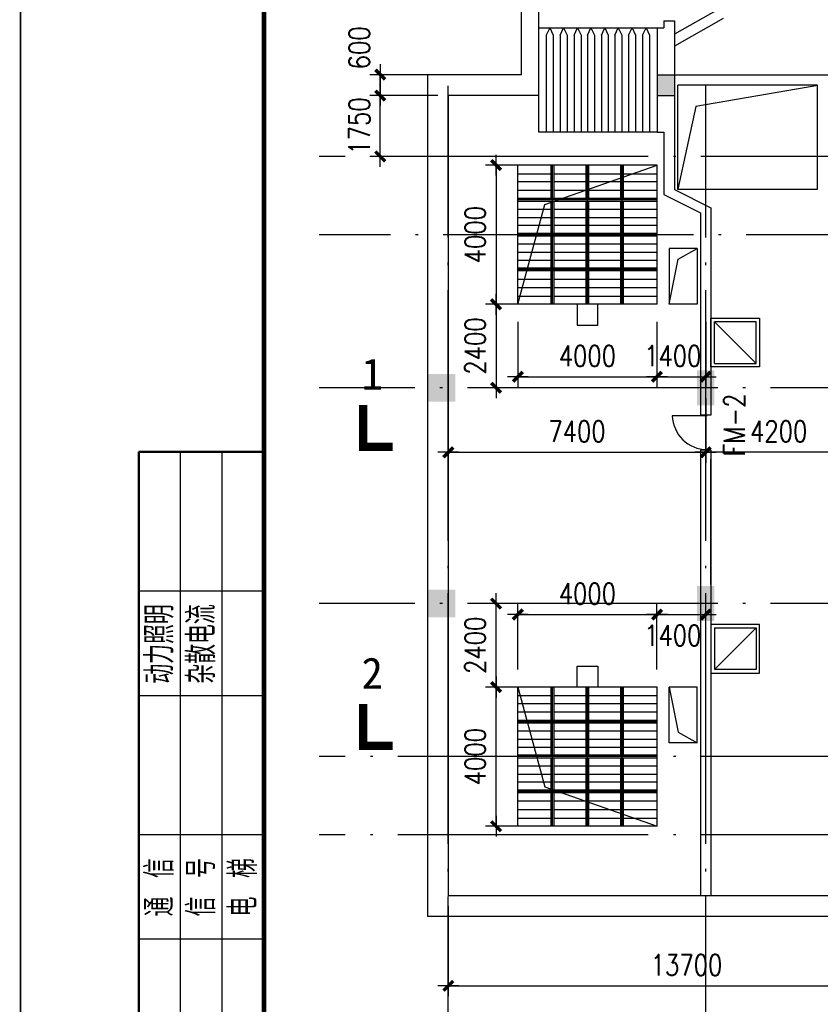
# Model space of a CAD drawing. Extents: x 1131864 to 1345864, y 57101 to 145101.
# Tile 2 of 15: x 1133839 to 1156859, y 93220 to 121520. Entities that reach past the tile are written whole.
import ezdxf

# ---------------------------------------------------------------- set-up
doc = ezdxf.new("R2010")
doc.units = 0
doc.header["$LTSCALE"] = 3000
doc.header["$MEASUREMENT"] = 0
doc.linetypes.add('DOTE', pattern=[2.42, 2, -0.2, 0.02, -0.2])
doc.layers.get('0').update_dxf_attribs({"linetype": 'CONTINUOUS'})
doc.layers.get('DEFPOINTS').update_dxf_attribs({"linetype": 'CONTINUOUS'})
for name, color, linetype in [('AXIS', 3, 'CONTINUOUS'), ('COLUMN', 7, 'CONTINUOUS'), ('DOTE', 12, 'CONTINUOUS'), ('PUB_DIM', 3, 'CONTINUOUS'), ('PUB_TEXT', 7, 'CONTINUOUS'), ('TK', 7, 'CONTINUOUS'), ('WALL', 130, 'CONTINUOUS'), ('WINDOW', 2, 'CONTINUOUS'), ('中线层', 8, 'CONTINUOUS'), ('地坪', 132, 'CONTINUOUS'), ('建筑孔洞', 6, 'CONTINUOUS'), ('标注', 1, 'CONTINUOUS'), ('设备', 5, 'CONTINUOUS'), ('设备轮廓线', 3, 'CONTINUOUS'), ('风管', 2, 'CONTINUOUS')]:
    doc.layers.add(name, color=color, linetype=linetype)
doc.styles.add('111', font='txt', dxfattribs={"width": 0.8})
doc.styles.add('_HZTXT', font='txt.shx', dxfattribs={"width": 0.8, "bigfont": 'hztxt.shx'})
doc.styles.add('DIM_FONT', font='SIMPLEX.shx', dxfattribs={"width": 0.8})
doc.styles.add('MT', font='txt.shx', dxfattribs={"width": 0.75, "bigfont": 'fs.shx'})
doc.dimstyles.new('DIMN300', dxfattribs={"dimscale": 3, "dimtxt": 300, "dimasz": 1, "dimexe": 250, "dimexo": 300, "dimgap": 150, "dimtad": 1, "dimdec": 0, "dimzin": 0, "dimdsep": 46, "dimtxsty": 'DIM_FONT', "dimblk": '_DIMX', "dimblk1": '_DIMX', "dimblk2": '_DIMX', "dimcen": 0.09, "dimclrt": 7, "dimadec": 0, "dimazin": 0, "dimtfac": 1, "dimtdec": 0, "dimtix": 1, "dimtmove": 2, "dimatfit": 3, "dimldrblk": '_DIMX', "dimfxl": 1, "dimtolj": 1, "dimtzin": 0, "dimarcsym": 0})

# ---------------------------------------------------------------- blocks, each defined once
blk = doc.blocks.new('_FZH')
blk.add_solid([(-0.5, -0.5), (0.5, -0.5), (-0.5, 0.5), (0.5, 0.5)])
blk = doc.blocks.new('_DIMX')
blk.add_line((-150, 0), (150, 0))
at = {"const_width": 50}
blk.add_lwpolyline([(-70, -70), (70, 70)], dxfattribs=at)
blk = doc.blocks.new('*D133')
at = {"color": 0, "linetype": 'ByBlock', "transparency": 16777216}
for p, q in [((1158808, 165616), (1157736, 165616)), ((1158036, 163218), (1158036, 165614)), ((1158808, 163216), (1157736, 163216))]:
    blk.add_line(p, q, dxfattribs=at)
at = {"layer": 'DEFPOINTS', "color": 0, "linetype": 'ByBlock', "transparency": 16777216}
for p in [(1158036, 165616), (1159108, 165616), (1159108, 163216)]:
    blk.add_point(p, dxfattribs=at)
at = {"color": 0, "linetype": 'ByBlock', "transparency": 16777216, "xscale": 2, "yscale": 2, "zscale": 2}
for p, rotation in [((1158036, 165616), 90), ((1158036, 163216), 270)]:
    blk.add_blockref('_DIMX', p, dxfattribs=dict(at, rotation=rotation))
at = {"color": 7, "linetype": 'ByBlock', "transparency": 16777216, "insert": (1157436, 164416), "char_height": 600, "attachment_point": 5, "rotation": 90, "style": 'DIM_FONT'}
blk.add_mtext('\\A1;2400', dxfattribs=at)
blk = doc.blocks.new('*D129')
at = {"color": 0, "linetype": 'ByBlock', "transparency": 16777216}
for p, q in [((1158808, 163216), (1157736, 163216)), ((1158036, 159218), (1158036, 163214)), ((1158808, 159216), (1157736, 159216))]:
    blk.add_line(p, q, dxfattribs=at)
at = {"layer": 'DEFPOINTS', "color": 0, "linetype": 'ByBlock', "transparency": 16777216}
for p in [(1158036, 163216), (1159108, 163216), (1159108, 159216)]:
    blk.add_point(p, dxfattribs=at)
at = {"color": 0, "linetype": 'ByBlock', "transparency": 16777216, "xscale": 2, "yscale": 2, "zscale": 2}
for p, rotation in [((1158036, 163216), 90), ((1158036, 159216), 270)]:
    blk.add_blockref('_DIMX', p, dxfattribs=dict(at, rotation=rotation))
at = {"color": 7, "linetype": 'ByBlock', "transparency": 16777216, "insert": (1157436, 161216), "char_height": 600, "attachment_point": 5, "rotation": 90, "style": 'DIM_FONT'}
blk.add_mtext('\\A1;4000', dxfattribs=at)
blk = doc.blocks.new('*D127')
at = {"color": 0, "linetype": 'ByBlock', "transparency": 16777216}
for p, q in [((1156663, 156916), (1156663, 154328)), ((1170363, 156916), (1170363, 154328)), ((1156665, 154628), (1170361, 154628))]:
    blk.add_line(p, q, dxfattribs=at)
at = {"layer": 'DEFPOINTS', "color": 0, "linetype": 'ByBlock', "transparency": 16777216}
for p in [(1156663, 157216), (1170363, 157216), (1170363, 154628)]:
    blk.add_point(p, dxfattribs=at)
at = {"color": 0, "linetype": 'ByBlock', "transparency": 16777216, "xscale": 2, "yscale": 2, "zscale": 2, "rotation": 180}
blk.add_blockref('_DIMX', (1156663, 154628), dxfattribs=at)
at = {"color": 0, "linetype": 'ByBlock', "transparency": 16777216, "xscale": 2, "yscale": 2, "zscale": 2}
blk.add_blockref('_DIMX', (1170363, 154628), dxfattribs=at)
at = {"color": 7, "linetype": 'ByBlock', "transparency": 16777216, "insert": (1163513, 155228), "char_height": 600, "attachment_point": 5, "style": 'DIM_FONT'}
blk.add_mtext('\\A1;13700', dxfattribs=at)
blk = doc.blocks.new('*D139')
at = {"color": 0, "linetype": 'ByBlock', "transparency": 16777216}
for p, q in [((1158808, 178216), (1157736, 178216)), ((1158036, 178214), (1158036, 174218)), ((1158808, 174216), (1157736, 174216))]:
    blk.add_line(p, q, dxfattribs=at)
at = {"layer": 'DEFPOINTS', "color": 0, "linetype": 'ByBlock', "transparency": 16777216}
for p in [(1159108, 178216), (1158036, 174216), (1159108, 174216)]:
    blk.add_point(p, dxfattribs=at)
at = {"color": 0, "linetype": 'ByBlock', "transparency": 16777216, "xscale": 2, "yscale": 2, "zscale": 2}
for p, rotation in [((1158036, 178216), 90), ((1158036, 174216), 270)]:
    blk.add_blockref('_DIMX', p, dxfattribs=dict(at, rotation=rotation))
at = {"color": 7, "linetype": 'ByBlock', "transparency": 16777216, "insert": (1157436, 176216), "char_height": 600, "attachment_point": 5, "rotation": 90, "style": 'DIM_FONT'}
blk.add_mtext('\\A1;4000', dxfattribs=at)
blk = doc.blocks.new('*D132')
at = {"color": 0, "linetype": 'ByBlock', "transparency": 16777216}
for p, q in [((1158663, 163716), (1158663, 165599)), ((1162663, 163716), (1162663, 165599)), ((1158665, 165299), (1162661, 165299))]:
    blk.add_line(p, q, dxfattribs=at)
at = {"layer": 'DEFPOINTS', "color": 0, "linetype": 'ByBlock', "transparency": 16777216}
for p in [(1162663, 165299), (1158663, 163416), (1162663, 163416)]:
    blk.add_point(p, dxfattribs=at)
at = {"color": 0, "linetype": 'ByBlock', "transparency": 16777216, "xscale": 2, "yscale": 2, "zscale": 2, "rotation": 180}
blk.add_blockref('_DIMX', (1158663, 165299), dxfattribs=at)
at = {"color": 0, "linetype": 'ByBlock', "transparency": 16777216, "xscale": 2, "yscale": 2, "zscale": 2}
blk.add_blockref('_DIMX', (1162663, 165299), dxfattribs=at)
at = {"color": 7, "linetype": 'ByBlock', "transparency": 16777216, "insert": (1160663, 165899), "char_height": 600, "attachment_point": 5, "style": 'DIM_FONT'}
blk.add_mtext('\\A1;4000', dxfattribs=at)
blk = doc.blocks.new('*D131')
at = {"color": 0, "linetype": 'ByBlock', "transparency": 16777216}
for p, q in [((1162663, 163716), (1162663, 165599)), ((1164063, 163716), (1164063, 165599)), ((1162665, 165299), (1164061, 165299))]:
    blk.add_line(p, q, dxfattribs=at)
at = {"layer": 'DEFPOINTS', "color": 0, "linetype": 'ByBlock', "transparency": 16777216}
for p in [(1164063, 165299), (1162663, 163416), (1164063, 163416)]:
    blk.add_point(p, dxfattribs=at)
at = {"color": 0, "linetype": 'ByBlock', "transparency": 16777216, "xscale": 2, "yscale": 2, "zscale": 2, "rotation": 180}
blk.add_blockref('_DIMX', (1162663, 165299), dxfattribs=at)
at = {"color": 0, "linetype": 'ByBlock', "transparency": 16777216, "xscale": 2, "yscale": 2, "zscale": 2}
blk.add_blockref('_DIMX', (1164063, 165299), dxfattribs=at)
at = {"color": 7, "linetype": 'ByBlock', "transparency": 16777216, "insert": (1163118, 164699), "char_height": 600, "attachment_point": 5, "style": 'DIM_FONT'}
blk.add_mtext('\\A1;1400', dxfattribs=at)
blk = doc.blocks.new('*D138')
at = {"color": 0, "linetype": 'ByBlock', "transparency": 16777216}
for p, q in [((1156663, 171516), (1156663, 169664)), ((1164063, 171516), (1164063, 169664)), ((1156665, 169964), (1164061, 169964))]:
    blk.add_line(p, q, dxfattribs=at)
at = {"layer": 'DEFPOINTS', "color": 0, "linetype": 'ByBlock', "transparency": 16777216}
for p in [(1156663, 171816), (1164063, 171816), (1164063, 169964)]:
    blk.add_point(p, dxfattribs=at)
at = {"color": 0, "linetype": 'ByBlock', "transparency": 16777216, "xscale": 2, "yscale": 2, "zscale": 2, "rotation": 180}
blk.add_blockref('_DIMX', (1156663, 169964), dxfattribs=at)
at = {"color": 0, "linetype": 'ByBlock', "transparency": 16777216, "xscale": 2, "yscale": 2, "zscale": 2}
blk.add_blockref('_DIMX', (1164063, 169964), dxfattribs=at)
at = {"color": 7, "linetype": 'ByBlock', "transparency": 16777216, "insert": (1160363, 170564), "char_height": 600, "attachment_point": 5, "style": 'DIM_FONT'}
blk.add_mtext('\\A1;7400', dxfattribs=at)
blk = doc.blocks.new('*D136')
at = {"color": 0, "linetype": 'ByBlock', "transparency": 16777216}
for p, q in [((1158808, 174216), (1157736, 174216)), ((1158036, 174214), (1158036, 171818)), ((1158808, 171816), (1157736, 171816))]:
    blk.add_line(p, q, dxfattribs=at)
at = {"layer": 'DEFPOINTS', "color": 0, "linetype": 'ByBlock', "transparency": 16777216}
for p in [(1159108, 174216), (1158036, 171816), (1159108, 171816)]:
    blk.add_point(p, dxfattribs=at)
at = {"color": 0, "linetype": 'ByBlock', "transparency": 16777216, "xscale": 2, "yscale": 2, "zscale": 2}
for p, rotation in [((1158036, 174216), 90), ((1158036, 171816), 270)]:
    blk.add_blockref('_DIMX', p, dxfattribs=dict(at, rotation=rotation))
at = {"color": 7, "linetype": 'ByBlock', "transparency": 16777216, "insert": (1157436, 173016), "char_height": 600, "attachment_point": 5, "rotation": 90, "style": 'DIM_FONT'}
blk.add_mtext('\\A1;2400', dxfattribs=at)
blk = doc.blocks.new('M_A2ZXL')
blk.add_line((-0.472, 0), (-0.472, -1))
blk.add_arc((-0.5, 0), 1, 271.6231, 0)
blk = doc.blocks.new('*D137')
at = {"color": 0, "linetype": 'ByBlock', "transparency": 16777216}
for p, q in [((1164063, 171327), (1164063, 169664)), ((1168263, 171327), (1168263, 169664)), ((1168261, 169964), (1164065, 169964))]:
    blk.add_line(p, q, dxfattribs=at)
at = {"layer": 'DEFPOINTS', "color": 0, "linetype": 'ByBlock', "transparency": 16777216}
for p in [(1164063, 171627), (1168263, 171627), (1164063, 169964)]:
    blk.add_point(p, dxfattribs=at)
at = {"color": 0, "linetype": 'ByBlock', "transparency": 16777216, "xscale": 2, "yscale": 2, "zscale": 2, "rotation": 180}
blk.add_blockref('_DIMX', (1164063, 169964), dxfattribs=at)
at = {"color": 0, "linetype": 'ByBlock', "transparency": 16777216, "xscale": 2, "yscale": 2, "zscale": 2}
blk.add_blockref('_DIMX', (1168263, 169964), dxfattribs=at)
at = {"color": 7, "linetype": 'ByBlock', "transparency": 16777216, "insert": (1166163, 170564), "char_height": 600, "attachment_point": 5, "style": 'DIM_FONT'}
blk.add_mtext('\\A1;4200', dxfattribs=at)
blk = doc.blocks.new('*D134')
at = {"color": 0, "linetype": 'ByBlock', "transparency": 16777216}
for p, q in [((1158663, 173716), (1158663, 171834)), ((1162663, 173716), (1162663, 171834)), ((1158665, 172134), (1162661, 172134))]:
    blk.add_line(p, q, dxfattribs=at)
at = {"layer": 'DEFPOINTS', "color": 0, "linetype": 'ByBlock', "transparency": 16777216}
for p in [(1158663, 174016), (1162663, 174016), (1162663, 172134)]:
    blk.add_point(p, dxfattribs=at)
at = {"color": 0, "linetype": 'ByBlock', "transparency": 16777216, "xscale": 2, "yscale": 2, "zscale": 2, "rotation": 180}
blk.add_blockref('_DIMX', (1158663, 172134), dxfattribs=at)
at = {"color": 0, "linetype": 'ByBlock', "transparency": 16777216, "xscale": 2, "yscale": 2, "zscale": 2}
blk.add_blockref('_DIMX', (1162663, 172134), dxfattribs=at)
at = {"color": 7, "linetype": 'ByBlock', "transparency": 16777216, "insert": (1160663, 172734), "char_height": 600, "attachment_point": 5, "style": 'DIM_FONT'}
blk.add_mtext('\\A1;4000', dxfattribs=at)
blk = doc.blocks.new('*D135')
at = {"color": 0, "linetype": 'ByBlock', "transparency": 16777216}
for p, q in [((1162663, 173716), (1162663, 171834)), ((1164063, 173716), (1164063, 171834)), ((1162665, 172134), (1164061, 172134))]:
    blk.add_line(p, q, dxfattribs=at)
at = {"layer": 'DEFPOINTS', "color": 0, "linetype": 'ByBlock', "transparency": 16777216}
for p in [(1162663, 174016), (1164063, 174016), (1164063, 172134)]:
    blk.add_point(p, dxfattribs=at)
at = {"color": 0, "linetype": 'ByBlock', "transparency": 16777216, "xscale": 2, "yscale": 2, "zscale": 2, "rotation": 180}
blk.add_blockref('_DIMX', (1162663, 172134), dxfattribs=at)
at = {"color": 0, "linetype": 'ByBlock', "transparency": 16777216, "xscale": 2, "yscale": 2, "zscale": 2}
blk.add_blockref('_DIMX', (1164063, 172134), dxfattribs=at)
at = {"color": 7, "linetype": 'ByBlock', "transparency": 16777216, "insert": (1163118, 172734), "char_height": 600, "attachment_point": 5, "style": 'DIM_FONT'}
blk.add_mtext('\\A1;1400', dxfattribs=at)
blk = doc.blocks.new('*D151')
at = {"color": 0, "linetype": 'ByBlock', "transparency": 16777216}
for p, q in [((1145864, 119340), (1143906, 119340)), ((1144206, 119342), (1144206, 119344)), ((1144206, 117590), (1144206, 119340)), ((1145864, 117590), (1143906, 117590)), ((1144206, 117588), (1144206, 117586))]:
    blk.add_line(p, q, dxfattribs=at)
at = {"layer": 'DEFPOINTS', "color": 0, "linetype": 'ByBlock', "transparency": 16777216}
for p in [(1144206, 119340), (1146164, 119340), (1146164, 117590)]:
    blk.add_point(p, dxfattribs=at)
at = {"color": 0, "linetype": 'ByBlock', "transparency": 16777216, "xscale": 2, "yscale": 2, "zscale": 2}
for p, rotation in [((1144206, 119340), 270), ((1144206, 117590), 90)]:
    blk.add_blockref('_DIMX', p, dxfattribs=dict(at, rotation=rotation))
at = {"color": 7, "linetype": 'ByBlock', "transparency": 16777216, "insert": (1143606, 118465), "char_height": 600, "attachment_point": 5, "rotation": 90, "style": 'DIM_FONT'}
blk.add_mtext('\\A1;1750', dxfattribs=at)
blk = doc.blocks.new('*D152')
at = {"color": 0, "linetype": 'ByBlock', "transparency": 16777216}
for p, q in [((1145864, 119940), (1143906, 119940)), ((1144206, 119942), (1144206, 119944)), ((1144206, 119340), (1144206, 119940)), ((1144206, 119340), (1144206, 119940)), ((1145864, 119340), (1143906, 119340)), ((1144206, 119338), (1144206, 119336))]:
    blk.add_line(p, q, dxfattribs=at)
at = {"layer": 'DEFPOINTS', "color": 0, "linetype": 'ByBlock', "transparency": 16777216}
for p in [(1144206, 119940), (1146164, 119940), (1146164, 119340)]:
    blk.add_point(p, dxfattribs=at)
at = {"color": 0, "linetype": 'ByBlock', "transparency": 16777216, "xscale": 2, "yscale": 2, "zscale": 2}
for p, rotation in [((1144206, 119940), 270), ((1144206, 119340), 90)]:
    blk.add_blockref('_DIMX', p, dxfattribs=dict(at, rotation=rotation))
at = {"color": 7, "linetype": 'ByBlock', "transparency": 16777216, "insert": (1143606, 120710), "char_height": 600, "attachment_point": 5, "rotation": 90, "style": 'DIM_FONT'}
blk.add_mtext('\\A1;600', dxfattribs=at)

msp = doc.modelspace()

# ---------------------------------------------------------------- hatches: boundary and pattern name
at = {"layer": 'COLUMN'}
msp.add_hatch(color=256, dxfattribs=at).paths.add_polyline_path([(1152163.8, 119339.6), (1152663.7, 119339.6), (1152663.7, 119939.6), (1152163.8, 119939.6)])

# ---------------------------------------------------------------- linework, layer by layer
for p, q in [((1152663.7, 119939.6), (1157663.8, 119939.6)), ((1148937.8, 116212.7), (1152163.6, 117339.6)), ((1148163.6, 113339.6), (1148937.8, 116212.7)), ((1152513.8, 114939.6), (1152513.8, 113339.6)), ((1152774.4, 114640.2), (1153313.8, 114939.6)), ((1153313.8, 114939.6), (1153313.8, 113339.6)), ((1152513.8, 113339.6), (1152774.4, 114640.2)), ((1138464.3, 67100.7), (1138464.3, 109100.7)), ((1139664.3, 67100.7), (1139664.3, 109100.7)), ((1137264.3, 105100.7), (1140864.3, 105100.7)), ((1148163.6, 102339.6), (1148937.8, 99466.4)), ((1152513.8, 102339.6), (1152774.4, 101039)), ((1152513.8, 100739.6), (1152513.8, 102339.6)), ((1153313.8, 100739.6), (1153313.8, 102339.6)), ((1137264.3, 102100.7), (1140864.3, 102100.7)), ((1152774.4, 101039), (1153313.8, 100739.6)), ((1148937.8, 99466.4), (1152163.6, 98339.6)), ((1137264.3, 98100.7), (1140864.3, 98100.7)), ((1137264.3, 95100.7), (1140864.3, 95100.7))]:
    msp.add_line(p, q)
at = {"linetype": 'DOTE', "ltscale": 1.2}
for p, q in [((1153313.8, 114939.6), (1152513.8, 114939.6)), ((1153313.8, 113339.6), (1152513.8, 113339.6)), ((1153313.8, 102339.6), (1152513.8, 102339.6)), ((1153313.8, 100739.6), (1152513.8, 100739.6))]:
    msp.add_line(p, q, dxfattribs=at)
at = {"color": 1}
msp.add_line((1140864.3, 67100.7), (1140864.3, 109100.7), dxfattribs=at)
at = {"color": 1, "const_width": 70, "flags": 128}
for points in [[(1137264.3, 67100.7), (1137264.3, 109100.7)], [(1137264.3, 109100.7), (1140864.3, 109100.7)]]:
    msp.add_lwpolyline(points, dxfattribs=at)
at = {"layer": 'COLUMN'}
for p, q in [((1152163.8, 119939.6), (1152663.7, 119939.6)), ((1152163.8, 119339.6), (1152663.7, 119339.6))]:
    msp.add_line(p, q, dxfattribs=at)
at = {"layer": 'DOTE', "linetype": 'DOTE', "ltscale": 1.2}
for p, q in [((1146163.8, 89121.4), (1146163.8, 119614.9)), ((1153563.8, 89121.4), (1153563.8, 119614.9)), ((1326153.4, 117589.6), (1142448, 117589.6)), ((1328153.4, 110939.6), (1142448, 110939.6)), ((1328153.4, 110939.6), (1142448, 110939.6)), ((1328153.4, 104739.6), (1142448, 104739.6)), ((1326153.4, 98089.6), (1142448, 98089.6))]:
    msp.add_line(p, q, dxfattribs=at)
at = {"layer": 'PUB_TEXT', "const_width": 240}
for points in [[(1143711.5, 110445.7), (1143711.5, 109245.7), (1144564.7, 109245.7)], [(1143711.5, 101847.8), (1143711.5, 100647.8), (1144564.7, 100647.8)]]:
    msp.add_lwpolyline(points, dxfattribs=at)
at = {"layer": 'TK', "const_width": 50, "flags": 128}
msp.add_lwpolyline([(1343864.3, 59100.7), (1343864.3, 143100.7), (1133864.3, 143100.7), (1133864.3, 59100.7)], close=True, dxfattribs=at)
at = {"layer": 'TK', "color": 1, "const_width": 140, "flags": 128}
msp.add_lwpolyline([(1140864.3, 61100.7), (1341864.3, 61100.7), (1341864.3, 141100.7), (1140864.3, 141100.7)], close=True, dxfattribs=at)
at = {"layer": 'WALL'}
for p, q in [((1153921.8, 121812.6), (1152663.7, 121102.5)), ((1152363.7, 121489.6), (1152663.7, 121489.6)), ((1152363.7, 121489.6), (1152363.7, 121289.6)), ((1154069.3, 121551.3), (1152663.7, 120758)), ((1152663.7, 121489.6), (1152663.7, 121102.5)), ((1152663.7, 121458), (1152663.8, 116639.6)), ((1152163.8, 121289.6), (1152163.8, 118289.6)), ((1152163.8, 121289.6), (1152363.7, 121289.6)), ((1152163.8, 118289.6), (1152363.7, 118289.6)), ((1152363.7, 118289.6), (1152363.7, 116493.9)), ((1152663.8, 116639.6), (1153713.8, 116114.6)), ((1152363.7, 116493.9), (1153413.8, 115968.9)), ((1153713.8, 116114.6), (1153713.8, 110149.2)), ((1153413.8, 115968.9), (1153413.8, 110149.2)), ((1153713.8, 110149.2), (1153413.8, 110149.2)), ((1153413.8, 109149.2), (1153413.8, 96339.6)), ((1153713.8, 109149.2), (1153413.8, 109149.2)), ((1153713.8, 109149.2), (1153713.8, 96339.6))]:
    msp.add_line(p, q, dxfattribs=at)
at = {"layer": '中线层', "linetype": 'DOTE', "ltscale": 1.2}
for p, q in [((1327453.4, 115339.6), (1142448, 115339.6)), ((1326153.4, 100339.6), (1142448, 100339.6))]:
    msp.add_line(p, q, dxfattribs=at)
at = {"layer": '地坪'}
for p, q in [((1148263.8, 119939.6), (1148263.8, 128341.4)), ((1148763.8, 119339.6), (1148763.8, 128341.4))]:
    msp.add_line(p, q, dxfattribs=at)
at = {"layer": '地坪', "ltscale": 5000}
for p, q in [((1145563.8, 119939.6), (1145563.8, 95739.6)), ((1148263.8, 119939.6), (1145563.8, 119939.6)), ((1146163.8, 119339.6), (1146163.8, 96339.6)), ((1148763.8, 119339.6), (1146163.8, 119339.6)), ((1159863.8, 96339.6), (1146163.8, 96339.6)), ((1160463.8, 95739.6), (1145563.8, 95739.6))]:
    msp.add_line(p, q, dxfattribs=at)
at = {"layer": '建筑孔洞'}
for p, q in [((1152764, 116639.6), (1152764, 119639.6)), ((1156764, 119639.6), (1152764, 119639.6)), ((1156784.8, 119625.6), (1153280, 119026.5)), ((1156764, 119639.6), (1156764, 116639.6)), ((1153280, 119026.5), (1152764, 116653.5)), ((1156764, 116639.6), (1152764, 116639.6))]:
    msp.add_line(p, q, dxfattribs=at)
for points in [[(1155113.8, 112939.6), (1155113.8, 111539.6), (1153713.8, 111539.6), (1153713.8, 112939.6)], [(1155113.8, 102739.6), (1155113.8, 104139.6), (1153713.8, 104139.6), (1153713.8, 102739.6)]]:
    msp.add_lwpolyline(points, close=True, dxfattribs=at)
at = {"layer": '标注'}
for p, q in [((1153813.8, 112839.6), (1155013.8, 111639.6)), ((1153813.8, 102839.6), (1155013.8, 104039.6))]:
    msp.add_line(p, q, dxfattribs=at)
at = {"layer": '设备'}
for p, q in [((1149078.9, 121289.6), (1148978.9, 121073.4)), ((1149078.9, 121289.6), (1149178.9, 121073.4)), ((1149378.9, 121073.4), (1149478.9, 121289.6)), ((1149478.9, 121289.6), (1149578.9, 121073.4)), ((1149778.9, 121073.4), (1149878.9, 121289.6)), ((1149878.9, 121289.6), (1149978.9, 121073.4)), ((1150163.8, 121073.4), (1150263.8, 121289.6)), ((1150263.8, 121289.6), (1150363.8, 121073.4)), ((1150563.8, 121073.4), (1150663.8, 121289.6)), ((1150663.8, 121289.6), (1150763.8, 121073.4)), ((1150948.6, 121073.4), (1151048.6, 121289.6)), ((1151048.6, 121289.6), (1151148.6, 121073.4)), ((1151348.6, 121073.4), (1151448.6, 121289.6)), ((1151448.6, 121289.6), (1151548.6, 121073.4)), ((1151748.6, 121073.4), (1151848.6, 121289.6)), ((1151748.6, 121073.4), (1151848.6, 121289.6)), ((1151848.6, 121289.6), (1151948.6, 121073.4)), ((1151848.6, 121289.6), (1151948.6, 121073.4)), ((1148978.9, 121073.4), (1148978.9, 118289.6)), ((1149178.9, 121073.4), (1149178.9, 118289.6)), ((1149378.9, 121073.4), (1149378.9, 118289.6)), ((1149578.9, 121073.4), (1149578.9, 118289.6)), ((1149778.9, 121073.4), (1149778.9, 118289.6)), ((1149978.9, 121073.4), (1149978.9, 118289.6)), ((1150163.8, 121073.4), (1150163.8, 118289.6)), ((1150363.8, 121073.4), (1150363.8, 118289.6)), ((1150563.8, 121073.4), (1150563.8, 118289.6)), ((1150763.8, 121073.4), (1150763.8, 118289.6)), ((1150948.6, 121073.4), (1150948.6, 118289.6)), ((1151148.6, 121073.4), (1151148.6, 118289.6)), ((1151348.6, 121073.4), (1151348.6, 118289.6)), ((1151548.6, 121073.4), (1151548.6, 118289.6)), ((1151748.6, 121073.4), (1151748.6, 118289.6)), ((1151748.6, 121073.4), (1151748.6, 118289.6)), ((1151948.6, 121073.4), (1151948.6, 118289.6)), ((1151948.6, 121073.4), (1151948.6, 118289.6)), ((1149123.6, 116379.6), (1149123.6, 117339.6)), ((1149163.6, 113339.6), (1149163.6, 117339.6)), ((1149203.6, 116379.6), (1149203.6, 117339.6)), ((1150123.6, 116379.6), (1150123.6, 117339.6)), ((1150163.6, 113339.6), (1150163.6, 117339.6)), ((1150203.6, 116379.6), (1150203.6, 117339.6)), ((1151123.6, 116379.6), (1151123.6, 117339.6)), ((1151163.6, 113339.6), (1151163.6, 117339.6)), ((1151203.6, 116379.6), (1151203.6, 117339.6)), ((1149123.6, 117082.4), (1148163.6, 117082.4)), ((1150123.6, 117082.4), (1149203.6, 117082.4)), ((1151123.6, 117082.4), (1150203.6, 117082.4)), ((1152163.6, 117082.4), (1151203.6, 117082.4)), ((1149123.6, 116857.7), (1148163.6, 116857.7)), ((1149123.6, 116612.8), (1148163.6, 116612.8)), ((1150123.6, 116857.7), (1149203.6, 116857.7)), ((1150123.6, 116612.8), (1149203.6, 116612.8)), ((1151123.6, 116857.7), (1150203.6, 116857.7)), ((1151123.6, 116612.8), (1150203.6, 116612.8)), ((1152163.6, 116857.7), (1151203.6, 116857.7)), ((1152163.6, 116612.8), (1151203.6, 116612.8)), ((1152163.6, 116379.6), (1148163.6, 116379.6)), ((1152163.6, 116339.6), (1148163.6, 116339.6)), ((1152163.6, 116299.6), (1148163.6, 116299.6)), ((1149123.6, 116068.6), (1148163.6, 116068.6)), ((1149123.6, 115379.6), (1149123.6, 116299.6)), ((1149203.6, 115379.6), (1149203.6, 116299.6)), ((1150123.6, 116068.6), (1149203.6, 116068.6)), ((1150123.6, 115379.6), (1150123.6, 116299.6)), ((1150203.6, 115379.6), (1150203.6, 116299.6)), ((1151123.6, 116068.6), (1150203.6, 116068.6)), ((1151123.6, 115379.6), (1151123.6, 116299.6)), ((1151203.6, 115379.6), (1151203.6, 116299.6)), ((1152163.6, 116068.6), (1151203.6, 116068.6)), ((1149123.6, 115828.5), (1148163.6, 115828.5)), ((1150123.6, 115828.5), (1149203.6, 115828.5)), ((1151123.6, 115828.5), (1150203.6, 115828.5)), ((1152163.6, 115828.5), (1151203.6, 115828.5)), ((1149123.6, 115601.2), (1148163.6, 115601.2)), ((1150123.6, 115601.2), (1149203.6, 115601.2)), ((1151123.6, 115601.2), (1150203.6, 115601.2)), ((1152163.6, 115601.2), (1151203.6, 115601.2)), ((1152163.6, 115379.6), (1148163.6, 115379.6)), ((1149268.3, 115339.6), (1148163.6, 115339.6)), ((1152163.6, 115339.6), (1148163.6, 115339.6)), ((1152163.6, 115299.6), (1148163.6, 115299.6)), ((1149123.6, 114379.6), (1149123.6, 115299.6)), ((1149203.6, 114379.6), (1149203.6, 115299.6)), ((1150563.6, 115339.6), (1149348.3, 115339.6)), ((1150123.6, 114379.6), (1150123.6, 115299.6)), ((1150203.6, 114379.6), (1150203.6, 115299.6)), ((1151123.6, 114379.6), (1151123.6, 115299.6)), ((1151203.6, 114379.6), (1151203.6, 115299.6)), ((1149123.6, 115068.6), (1148163.6, 115068.6)), ((1150123.6, 115068.6), (1149203.6, 115068.6)), ((1151123.6, 115068.6), (1150203.6, 115068.6)), ((1152163.6, 115068.6), (1151203.6, 115068.6)), ((1149123.6, 114828.5), (1148163.6, 114828.5)), ((1150123.6, 114828.5), (1149203.6, 114828.5)), ((1151123.6, 114828.5), (1150203.6, 114828.5)), ((1152163.6, 114828.5), (1151203.6, 114828.5)), ((1149123.6, 114601.2), (1148163.6, 114601.2)), ((1152163.6, 114379.6), (1148163.6, 114379.6)), ((1149268.3, 114339.6), (1148163.6, 114339.6)), ((1152163.6, 114339.6), (1148163.6, 114339.6)), ((1150123.6, 114601.2), (1149203.6, 114601.2)), ((1150563.6, 114339.6), (1149348.3, 114339.6)), ((1151123.6, 114601.2), (1150203.6, 114601.2)), ((1152163.6, 114601.2), (1151203.6, 114601.2)), ((1152163.6, 114299.6), (1148163.6, 114299.6)), ((1149123.6, 114057.4), (1148163.6, 114057.4)), ((1149123.6, 113339.6), (1149123.6, 114299.6)), ((1149203.6, 113339.6), (1149203.6, 114299.6)), ((1150123.6, 114057.4), (1149203.6, 114057.4)), ((1150123.6, 113339.6), (1150123.6, 114299.6)), ((1150203.6, 113339.6), (1150203.6, 114299.6)), ((1151123.6, 114057.4), (1150203.6, 114057.4)), ((1151123.6, 113339.6), (1151123.6, 114299.6)), ((1151203.6, 113339.6), (1151203.6, 114299.6)), ((1152163.6, 114057.4), (1151203.6, 114057.4)), ((1149123.6, 113810.1), (1148163.6, 113810.1)), ((1150123.6, 113810.1), (1149203.6, 113810.1)), ((1151123.6, 113810.1), (1150203.6, 113810.1)), ((1152163.6, 113810.1), (1151203.6, 113810.1)), ((1149123.6, 113561.5), (1148163.6, 113561.5)), ((1150123.6, 113561.5), (1149203.6, 113561.5)), ((1151123.6, 113561.5), (1150203.6, 113561.5)), ((1152163.6, 113561.5), (1151203.6, 113561.5)), ((1149123.6, 101379.6), (1149123.6, 102339.6)), ((1149163.6, 98339.6), (1149163.6, 102339.6)), ((1149203.6, 101379.6), (1149203.6, 102339.6)), ((1150123.6, 101379.6), (1150123.6, 102339.6)), ((1150163.6, 98339.6), (1150163.6, 102339.6)), ((1150203.6, 101379.6), (1150203.6, 102339.6)), ((1151123.6, 101379.6), (1151123.6, 102339.6)), ((1151163.6, 98339.6), (1151163.6, 102339.6)), ((1151203.6, 101379.6), (1151203.6, 102339.6)), ((1149123.6, 102082.4), (1148163.6, 102082.4)), ((1150123.6, 102082.4), (1149203.6, 102082.4)), ((1151123.6, 102082.4), (1150203.6, 102082.4)), ((1152163.6, 102082.4), (1151203.6, 102082.4)), ((1149123.6, 101857.7), (1148163.6, 101857.7)), ((1149123.6, 101612.8), (1148163.6, 101612.8)), ((1150123.6, 101857.7), (1149203.6, 101857.7)), ((1150123.6, 101612.8), (1149203.6, 101612.8)), ((1151123.6, 101857.7), (1150203.6, 101857.7)), ((1151123.6, 101612.8), (1150203.6, 101612.8)), ((1152163.6, 101857.7), (1151203.6, 101857.7)), ((1152163.6, 101612.8), (1151203.6, 101612.8)), ((1152163.6, 101379.6), (1148163.6, 101379.6)), ((1152163.6, 101339.6), (1148163.6, 101339.6)), ((1152163.6, 101299.6), (1148163.6, 101299.6)), ((1149123.6, 101068.6), (1148163.6, 101068.6)), ((1149123.6, 100379.6), (1149123.6, 101299.6)), ((1149203.6, 100379.6), (1149203.6, 101299.6)), ((1150123.6, 101068.6), (1149203.6, 101068.6)), ((1150123.6, 100379.6), (1150123.6, 101299.6)), ((1150203.6, 100379.6), (1150203.6, 101299.6)), ((1151123.6, 101068.6), (1150203.6, 101068.6)), ((1151123.6, 100379.6), (1151123.6, 101299.6)), ((1151203.6, 100379.6), (1151203.6, 101299.6)), ((1152163.6, 101068.6), (1151203.6, 101068.6)), ((1149123.6, 100828.5), (1148163.6, 100828.5)), ((1150123.6, 100828.5), (1149203.6, 100828.5)), ((1151123.6, 100828.5), (1150203.6, 100828.5)), ((1152163.6, 100828.5), (1151203.6, 100828.5)), ((1149123.6, 100601.2), (1148163.6, 100601.2)), ((1150123.6, 100601.2), (1149203.6, 100601.2)), ((1151123.6, 100601.2), (1150203.6, 100601.2)), ((1152163.6, 100601.2), (1151203.6, 100601.2)), ((1152163.6, 100379.6), (1148163.6, 100379.6)), ((1149268.2, 100339.6), (1148163.6, 100339.6)), ((1152163.6, 100339.6), (1148163.6, 100339.6)), ((1152163.6, 100299.6), (1148163.6, 100299.6)), ((1149123.6, 99379.6), (1149123.6, 100299.6)), ((1149203.6, 99379.6), (1149203.6, 100299.6)), ((1150563.6, 100339.6), (1149348.2, 100339.6)), ((1150123.6, 99379.6), (1150123.6, 100299.6)), ((1150203.6, 99379.6), (1150203.6, 100299.6)), ((1151123.6, 99379.6), (1151123.6, 100299.6)), ((1151203.6, 99379.6), (1151203.6, 100299.6)), ((1149123.6, 100068.6), (1148163.6, 100068.6)), ((1150123.6, 100068.6), (1149203.6, 100068.6)), ((1151123.6, 100068.6), (1150203.6, 100068.6)), ((1152163.6, 100068.6), (1151203.6, 100068.6)), ((1149123.6, 99828.5), (1148163.6, 99828.5)), ((1150123.6, 99828.5), (1149203.6, 99828.5)), ((1151123.6, 99828.5), (1150203.6, 99828.5)), ((1152163.6, 99828.5), (1151203.6, 99828.5)), ((1149123.6, 99601.2), (1148163.6, 99601.2)), ((1152163.6, 99379.6), (1148163.6, 99379.6)), ((1149268.2, 99339.6), (1148163.6, 99339.6)), ((1152163.6, 99339.6), (1148163.6, 99339.6)), ((1150123.6, 99601.2), (1149203.6, 99601.2)), ((1150563.6, 99339.6), (1149348.2, 99339.6)), ((1151123.6, 99601.2), (1150203.6, 99601.2)), ((1152163.6, 99601.2), (1151203.6, 99601.2)), ((1152163.6, 99299.6), (1148163.6, 99299.6)), ((1149123.6, 99057.4), (1148163.6, 99057.4)), ((1149123.6, 98339.6), (1149123.6, 99299.6)), ((1149203.6, 98339.6), (1149203.6, 99299.6)), ((1150123.6, 99057.4), (1149203.6, 99057.4)), ((1150123.6, 98339.6), (1150123.6, 99299.6)), ((1150203.6, 98339.6), (1150203.6, 99299.6)), ((1151123.6, 99057.4), (1150203.6, 99057.4)), ((1151123.6, 98339.6), (1151123.6, 99299.6)), ((1151203.6, 98339.6), (1151203.6, 99299.6)), ((1152163.6, 99057.4), (1151203.6, 99057.4)), ((1149123.6, 98810.1), (1148163.6, 98810.1)), ((1150123.6, 98810.1), (1149203.6, 98810.1)), ((1151123.6, 98810.1), (1150203.6, 98810.1)), ((1152163.6, 98810.1), (1151203.6, 98810.1)), ((1149123.6, 98561.5), (1148163.6, 98561.5)), ((1150123.6, 98561.5), (1149203.6, 98561.5)), ((1151123.6, 98561.5), (1150203.6, 98561.5)), ((1152163.6, 98561.5), (1151203.6, 98561.5))]:
    msp.add_line(p, q, dxfattribs=at)
at = {"layer": '设备轮廓线'}
for p, q in [((1148763.8, 118289.6), (1148763.8, 121289.6)), ((1148763.8, 121289.6), (1152163.8, 121289.6)), ((1152163.8, 121289.6), (1152163.8, 118289.6)), ((1152163.8, 118289.6), (1148763.8, 118289.6)), ((1148163.6, 113339.6), (1148163.6, 117339.6)), ((1152163.6, 117339.6), (1148163.6, 117339.6)), ((1150463.6, 117339.6), (1149863.6, 117339.6)), ((1152163.6, 113339.6), (1152163.6, 117339.6)), ((1152163.6, 113339.6), (1148163.6, 113339.6)), ((1149863.6, 113339.6), (1149863.6, 112739.6)), ((1150463.6, 112739.6), (1150463.6, 113339.6)), ((1149863.6, 112739.6), (1150463.6, 112739.6)), ((1153713.8, 105289.7), (1153713.8, 108889.4)), ((1149863.6, 102339.6), (1149863.6, 102939.6)), ((1149863.6, 102939.6), (1150463.6, 102939.6)), ((1150463.6, 102939.6), (1150463.6, 102339.6)), ((1148163.6, 98339.6), (1148163.6, 102339.6)), ((1152163.6, 102339.6), (1148163.6, 102339.6)), ((1150463.6, 102339.6), (1149863.6, 102339.6)), ((1152163.6, 98339.6), (1152163.6, 102339.6)), ((1152163.6, 98339.6), (1148163.6, 98339.6))]:
    msp.add_line(p, q, dxfattribs=at)
at = {"layer": '风管'}
for p, q in [((1155013.8, 112839.6), (1153813.8, 112839.6)), ((1153813.8, 111639.6), (1153813.8, 112839.6)), ((1155013.8, 111639.6), (1155013.8, 112839.6)), ((1153813.8, 111639.6), (1155013.8, 111639.6)), ((1153813.8, 104039.6), (1155013.8, 104039.6)), ((1153813.8, 104039.6), (1153813.8, 102839.6)), ((1155013.8, 104039.6), (1155013.8, 102839.6)), ((1155013.8, 102839.6), (1153813.8, 102839.6))]:
    msp.add_line(p, q, dxfattribs=at)

# ---------------------------------------------------------------- block references
at = {"layer": 'COLUMN', "xscale": 800, "yscale": 800, "zscale": 800}
for p in [(1145963.8, 110939.6), (1145963.8, 110939.6), (1145963.8, 104739.6), (1145963.8, 104739.6)]:
    msp.add_blockref('_FZH', p, dxfattribs=at)
at = {"layer": 'COLUMN', "xscale": 1000, "yscale": 500, "zscale": 1000, "rotation": 270}
for p in [(1153563.8, 110939.6), (1153563.8, 104739.6)]:
    msp.add_blockref('_FZH', p, dxfattribs=at)
at = {"layer": 'WINDOW', "xscale": -1000, "yscale": -1000, "zscale": 1000, "rotation": 90}
msp.add_blockref('M_A2ZXL', (1153603.8, 109666.4), dxfattribs=at)

# ---------------------------------------------------------------- texts
at = {"style": 'MT', "width": 0.75}
for s, p in [('动力照明', (1138262, 102436.7)), ('杂散电流', (1139462, 102436.7)), ('通 信', (1138262, 95747.2)), ('信 号', (1139462, 95747.2)), ('电 梯', (1140662, 95747.2))]:
    msp.add_text(s, height=800, rotation=90, dxfattribs=at).set_placement(p)
at = {"layer": 'PUB_TEXT', "style": '111'}
for s, p in [('1', (1143670.5, 110887.8)), ('2', (1143670.5, 102290))]:
    msp.add_text(s, height=900, dxfattribs=at).set_placement(p)
at = {"layer": 'PUB_TEXT', "style": '_HZTXT', "width": 0.8}
msp.add_text('FM-2', height=600, rotation=90, dxfattribs=at).set_placement((1154684.3, 108965.5))

# ---------------------------------------------------------------- dimensions: what is measured, and where the dimension line sits
at = {"layer": 'AXIS'}
dim = msp.add_linear_dim(base=(1159863.8, 93750.8), p1=(1146163.8, 96339.6), p2=(1159863.8, 96339.6), dimstyle='DIMN300', override={"dimscale": 2, "dimexe": 150, "dimexo": 150, "dimzin": 8, "dimsah": 1, "dimdle": 50, "dimtzin": 8}, dxfattribs=at)
dim.commit()
dim.dimension.update_dxf_attribs({"geometry": '*D127', "text_midpoint": (1153013.8, 94350.8), "insert": (-10499.7, -60876.8)})
at = {"layer": 'PUB_DIM'}
dim = msp.add_linear_dim(base=(1144205.6, 119939.6), p1=(1146163.8, 119339.6), p2=(1146163.8, 119939.6), angle=90, dimstyle='DIMN300', override={"dimscale": 2, "dimexe": 150, "dimexo": 150, "dimzin": 8, "dimsah": 1, "dimdle": 50, "dimtzin": 8}, dxfattribs=at)
dim.commit()
dim.dimension.update_dxf_attribs({"geometry": '*D152', "text_midpoint": (1143605.6, 120710.4), "dimtype": 160})
dim = msp.add_linear_dim(base=(1144205.6, 119339.6), p1=(1146163.8, 117589.6), p2=(1146163.8, 119339.6), angle=90, dimstyle='DIMN300', override={"dimscale": 2, "dimexe": 150, "dimexo": 150, "dimzin": 8, "dimsah": 1, "dimdle": 50, "dimtzin": 8}, dxfattribs=at)
dim.commit()
dim.dimension.update_dxf_attribs({"geometry": '*D151', "text_midpoint": (1143605.6, 118464.6)})
for base, p1, p2, angle, picture, middle in [((1147536.3, 113339.6), (1148608.5, 117339.6), (1148608.5, 113339.6), 90, '*D139', (1146936.3, 115339.6)), ((1147536.3, 110939.6), (1148608.5, 113339.6), (1148608.5, 110939.6), 90, '*D136', (1146936.3, 112139.6)), ((1152163.6, 104422.3), (1148163.6, 102539.6), (1152163.6, 102539.6), 180, '*D132', (1150163.6, 105022.3)), ((1147536.3, 104739.6), (1148608.5, 102339.6), (1148608.5, 104739.6), 90, '*D133', (1146936.3, 103539.6)), ((1147536.3, 102339.6), (1148608.5, 98339.6), (1148608.5, 102339.6), 90, '*D129', (1146936.3, 100339.6))]:
    dim = msp.add_linear_dim(base=base, p1=p1, p2=p2, angle=angle, dimstyle='DIMN300', override={"dimscale": 2, "dimexe": 150, "dimexo": 150, "dimzin": 8, "dimsah": 1, "dimdle": 50, "dimtzin": 8}, dxfattribs=at)
    dim.commit()
    dim.dimension.update_dxf_attribs({"geometry": picture, "text_midpoint": middle, "insert": (-10499.7, -60876.8)})
for base, p1, p2, picture, middle in [((1152163.6, 111256.9), (1148163.6, 113139.6), (1152163.6, 113139.6), '*D134', (1150163.6, 111856.9)), ((1153563.8, 109086.9), (1146163.8, 110939.6), (1153563.8, 110939.6), '*D138', (1149863.8, 109686.9)), ((1153563.8, 109086.9), (1157763.8, 110750.4), (1153563.8, 110750.4), '*D137', (1155663.8, 109686.9))]:
    dim = msp.add_linear_dim(base=base, p1=p1, p2=p2, dimstyle='DIMN300', override={"dimscale": 2, "dimexe": 150, "dimexo": 150, "dimzin": 8, "dimsah": 1, "dimdle": 50, "dimtzin": 8}, dxfattribs=at)
    dim.commit()
    dim.dimension.update_dxf_attribs({"geometry": picture, "text_midpoint": middle, "insert": (-10499.7, -60876.8)})
dim = msp.add_linear_dim(base=(1153563.8, 111256.9), p1=(1152163.6, 113139.6), p2=(1153563.8, 113139.6), dimstyle='DIMN300', override={"dimscale": 2, "dimexe": 150, "dimexo": 150, "dimzin": 8, "dimsah": 1, "dimdle": 50, "dimtzin": 8}, dxfattribs=at)
dim.commit()
dim.dimension.update_dxf_attribs({"geometry": '*D135', "text_midpoint": (1152618.7, 111856.9), "dimtype": 160, "insert": (-10499.7, -60876.8)})
dim = msp.add_linear_dim(base=(1153563.8, 104422.3), p1=(1152163.6, 102539.6), p2=(1153563.8, 102539.6), angle=180, dimstyle='DIMN300', override={"dimscale": 2, "dimexe": 150, "dimexo": 150, "dimzin": 8, "dimsah": 1, "dimdle": 50, "dimtzin": 8}, dxfattribs=at)
dim.commit()
dim.dimension.update_dxf_attribs({"geometry": '*D131', "text_midpoint": (1152618.7, 103822.3), "dimtype": 160, "insert": (-10499.7, -60876.8)})

doc.saveas('drawing.dxf')
